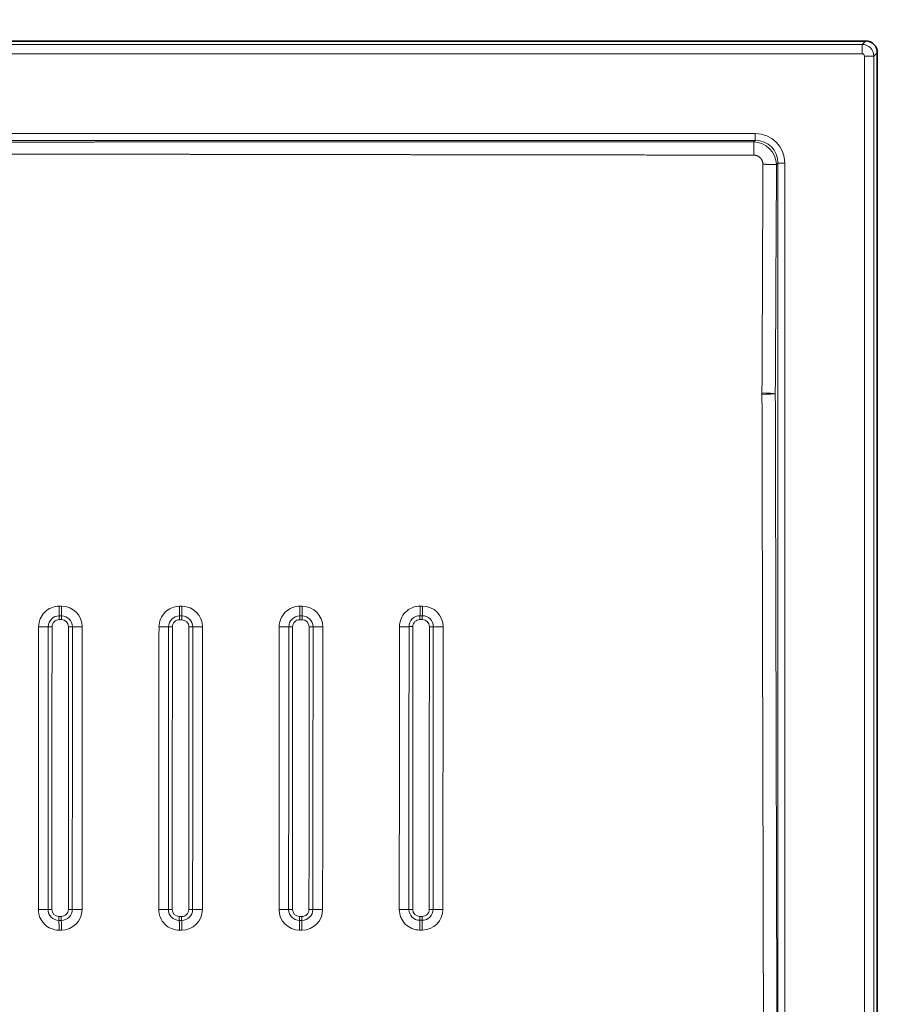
# Model space of a CAD drawing. Extents: x 42 to 332, y 13 to 266.
# Tile 6 of 7: x 259 to 332, y 97 to 180. Entities that reach past the tile are written whole.
import ezdxf
from ezdxf.enums import TextEntityAlignment as Align

# ---------------------------------------------------------------- set-up
doc = ezdxf.new("R2010")
doc.units = 0
doc.layers.get('0').update_dxf_attribs({"lineweight": 13})
doc.styles.get("Standard").update_dxf_attribs({"font": 'isocp.shx'})
doc.dimstyles.get("Standard").update_dxf_attribs({"dimtxt": 2.5, "dimasz": 2.5, "dimexe": 1.25, "dimexo": 0.625, "dimtad": 1, "dimcen": 2.5, "dimadec": 0, "dimazin": 0, "dimtfac": 1, "dimtmove": 0, "dimatfit": 0, "dimfxl": 0, "dimarcsym": 0})

# ---------------------------------------------------------------- blocks, each defined once
blk = doc.blocks.new('*D')
at = {"color": 7, "lineweight": 13}
for p, q in [((90.174, 228.044), (64.869, 228.044)), ((66.869, 206.17), (66.869, 228.044)), ((89.886, 219.044), (64.869, 219.044)), ((89.886, 178.346), (45.18, 178.346)), ((47.18, 38.317), (47.18, 178.346)), ((209.201, 178.346), (62.997, 178.346)), ((64.997, 148.432), (64.997, 178.346)), ((188.434, 156.253), (219.808, 145.475)), ((197.371, 148.432), (62.997, 148.432)), ((89.886, 38.317), (45.18, 38.317)), ((90.887, 37.317), (90.887, 13.102)), ((331.516, 37.317), (331.516, 13.102)), ((90.887, 15.102), (331.516, 15.102))]:
    blk.add_line(p, q, dxfattribs=at)
for points in [[(67.387, 226.112), (66.869, 228.044), (66.351, 226.112)], [(66.351, 220.976), (66.869, 219.044), (67.387, 220.976)], [(47.698, 176.414), (47.18, 178.346), (46.663, 176.414)], [(65.515, 176.414), (64.997, 178.346), (64.479, 176.414)], [(204.59, 151.25), (202.595, 151.388), (204.254, 150.271)], [(64.479, 150.364), (64.997, 148.432), (65.515, 150.364)], [(217.813, 145.613), (219.808, 145.475), (218.149, 146.592)], [(46.663, 40.249), (47.18, 38.317), (47.698, 40.249)], [(92.819, 15.62), (90.887, 15.102), (92.819, 14.584)], [(329.584, 14.584), (331.516, 15.102), (329.584, 15.62)]]:
    blk.add_lwpolyline(points, dxfattribs=at)
for s, rotation, p, p2 in [('45', 90, (64.869, 206.17), (64.869, 212.942)), ('150', 90, (62.997, 158.135), (62.997, 168.643)), ('%%c', 341.04118, (189.084, 158.144), (191.511, 157.31)), ('90', 341.04118, (192.457, 156.986), (198.862, 154.785)), ('700', 90, (45.18, 103.078), (45.18, 113.586))]:
    blk.add_text(s, height=3.5, rotation=rotation, dxfattribs=at).set_placement(p, p2, align=Align.FIT)
blk.add_text('1200', height=3.5, dxfattribs=at).set_placement((204.079, 17.102), (218.323, 17.102), align=Align.FIT)
blk = doc.blocks.new('BLOCK10')
at = {"color": 7, "lineweight": 35}
for p, q in [((596.57, 149.57), (0, 149.57)), ((601.57, 144.57), (601.57, -545.57))]:
    blk.add_line(p, q, dxfattribs=at)
at = {"color": 7, "lineweight": 13}
for p, q in [((595.14, 148.13), (0, 148.13)), ((-595.14, 144.14), (595.14, 144.14)), ((596.14, -544.14), (596.14, 143.14)), ((600.13, -544.14), (600.13, 143.14)), ((-549.74, 110.3), (549.74, 110.3)), ((549.74, 107.4), (0, 107.4)), ((559.4, -433.91), (559.4, 97.74)), ((562.3, -433.91), (562.3, 97.74)), ((404.62, -98.83), (404.54, -218.74))]:
    blk.add_line(p, q, dxfattribs=at)
at = {"color": 7, "lineweight": 13, "ltscale": 0.050792}
for p, q in [((596.57, 149.57), (595.14, 148.13)), ((601.57, 144.57), (600.13, 143.14))]:
    blk.add_line(p, q, dxfattribs=at)
at = {"color": 7, "lineweight": 13, "ltscale": 0.099939}
for p, q in [((595.14, 144.14), (595.14, 148.13)), ((596.14, 143.14), (600.13, 143.14))]:
    blk.add_line(p, q, dxfattribs=at)
at = {"color": 7, "lineweight": 13, "ltscale": 0.072444}
for p, q in [((549.74, 110.3), (549.74, 107.4)), ((562.3, 97.74), (559.4, 97.74))]:
    blk.add_line(p, q, dxfattribs=at)
at = {"color": 7, "lineweight": 13, "ltscale": 0.019986}
blk.add_line((549.74, 107.4), (549.18, 106.84), dxfattribs=at)
at = {"color": 7, "lineweight": 13, "ltscale": 0.020598}
blk.add_line((559.4, 97.74), (558.82, 97.16), dxfattribs=at)
at = {"color": 7, "lineweight": 13, "ltscale": 0.014267}
blk.add_line((552.66, 0.29), (552.65, -0.28), dxfattribs=at)
at = {"color": 7, "lineweight": 13, "ltscale": 0.02502}
for p, q in [((254.67, -90.16), (255.67, -90.16)), ((305.71, -90.2), (306.71, -90.2)), ((255.6, -95.87), (254.6, -95.87)), ((254.62, -94.24), (255.62, -94.24)), ((306.6, -227.6), (305.6, -227.6))]:
    blk.add_line(p, q, dxfattribs=at)
at = {"color": 7, "lineweight": 13, "ltscale": 0.024973}
blk.add_line((356.7, -90.17), (357.7, -90.17), dxfattribs=at)
at = {"color": 7, "lineweight": 13, "ltscale": 0.024971}
blk.add_line((407.69, -90.13), (408.69, -90.13), dxfattribs=at)
at = {"color": 7, "lineweight": 13, "ltscale": 0.025019}
for p, q in [((306.64, -95.91), (305.64, -95.91)), ((305.66, -94.28), (306.66, -94.28))]:
    blk.add_line(p, q, dxfattribs=at)
at = {"color": 7, "lineweight": 13, "ltscale": 0.025071}
for p, q in [((357.63, -95.89), (356.63, -95.88)), ((408.62, -95.84), (407.62, -95.84))]:
    blk.add_line(p, q, dxfattribs=at)
at = {"color": 7, "lineweight": 13, "ltscale": 0.02504}
for p, q in [((356.65, -94.25), (357.65, -94.25)), ((407.64, -94.21), (408.64, -94.21)), ((357.56, -223.43), (356.56, -223.43))]:
    blk.add_line(p, q, dxfattribs=at)
at = {"color": 7, "lineweight": 13, "ltscale": 0.025014}
for p, q in [((255.52, -221.75), (254.52, -221.75)), ((254.53, -223.41), (255.53, -223.41))]:
    blk.add_line(p, q, dxfattribs=at)
at = {"color": 7, "lineweight": 13, "ltscale": 0.025021}
for p, q in [((305.55, -221.8), (306.55, -221.8)), ((306.57, -223.45), (305.57, -223.45))]:
    blk.add_line(p, q, dxfattribs=at)
at = {"color": 7, "lineweight": 13, "ltscale": 0.025072}
for p, q in [((356.55, -221.78), (357.55, -221.78)), ((407.54, -221.74), (408.54, -221.74))]:
    blk.add_line(p, q, dxfattribs=at)
at = {"color": 7, "lineweight": 13, "ltscale": 0.025041}
blk.add_line((408.56, -223.39), (407.56, -223.39), dxfattribs=at)
at = {"color": 7, "lineweight": 13, "ltscale": 0.025013}
blk.add_line((254.56, -227.56), (255.56, -227.56), dxfattribs=at)
at = {"color": 7, "lineweight": 13, "ltscale": 0.024945}
blk.add_line((357.59, -227.57), (356.6, -227.57), dxfattribs=at)
at = {"color": 7, "lineweight": 13, "ltscale": 0.024964}
blk.add_line((408.59, -227.53), (407.59, -227.53), dxfattribs=at)
at = {"color": 7, "lineweight": 13}
for centre, radius, start, end in [((595.13, 143.13), 5, 0.0653, 89.9347), ((595.14, 143.14), 0.999, 359.9843, 90.0161), ((-1342.79, 101.55), 1891.98, 359.98824, 0.16029), ((-65220.56, 311.22), 65773.95, 359.7291536, 359.8136314), ((-225635.54, 1207.01), 226197.08, 359.6942562, 359.7188741), ((-3466650.63, -8244.16), 3467213.09, 0.12798966, 0.13623052), ((254.66, -98.91), 8.75, 89.9343, 179.9397), ((255.67, -98.91), 8.74, 359.9836, 89.9735), ((305.7, -98.95), 8.75, 89.9353, 179.9451), ((306.71, -98.95), 8.74, 359.9863, 89.9741), ((356.69, -98.92), 8.75, 89.9336, 179.9468), ((357.7, -98.92), 8.74, 359.9898, 89.9766), ((407.68, -98.87), 8.75, 89.9319, 179.9408), ((408.69, -98.87), 8.74, 359.9915, 89.9773), ((254.61, -98.88), 4.64, 89.8888, 179.9078), ((254.59, -98.87), 3, 89.8521, 179.8749), ((314.45, -95.76), 59.85, 178.5443, 180.1052), ((315.42, -95.76), 59.82, 178.5439, 180.1056), ((255.6, -98.87), 3, 0.0662, 90.0348), ((255.62, -98.88), 4.64, 0.028, 90.0049), ((305.65, -98.92), 4.64, 89.8941, 179.9141), ((305.63, -98.91), 3, 89.8588, 179.8837), ((364.68, -95.8), 59.04, 178.5267, 180.1097), ((365.67, -95.8), 59.03, 178.5268, 180.1099), ((306.64, -98.92), 3, 0.0637, 90.0325), ((306.66, -98.93), 4.64, 0.027, 90.0041), ((356.64, -98.89), 4.64, 89.9037, 179.9218), ((356.62, -98.88), 3, 89.8958, 179.9165), ((415.22, -95.79), 58.59, 178.4976, 180.0931), ((415.82, -95.72), 58.19, 178.5529, 180.1595), ((357.63, -98.89), 3, 0.0276, 90.002), ((357.65, -98.9), 4.64, 0.0195, 89.9967), ((407.63, -98.85), 4.64, 89.9037, 179.9235), ((407.61, -98.84), 3, 89.8961, 179.9186), ((466.83, -95.74), 59.21, 178.5122, 180.0914), ((467.43, -95.68), 58.81, 178.5677, 180.1577), ((408.62, -98.84), 3, 0.0277, 90.0001), ((408.64, -98.85), 4.64, 0.0198, 89.9952), ((246.44, 148.16), 247.05, 269.8782, 270.8191), ((251.38, -198.48), 99.62, 89.875, 90.8083), ((258.73, -206.55), 107.68, 89.1835, 90.0664), ((264.08, 172.36), 271.27, 269.193, 270.0693), ((-420622.41, 180.22), 420919.46, 359.9456787, 359.962001), ((297.48, 163.4), 262.34, 269.8852, 270.771), ((-530919.93, 235.13), 531221.05, 359.9510391, 359.9639707), ((302.42, -204.39), 105.49, 89.8832, 90.7644), ((-593557.71, 266.59), 593860.46, 359.95316959, 359.96473671), ((-552994.21, 235.51), 553303.96, 359.952955, 359.9653701), ((309.77, -212.71), 113.8, 89.2283, 90.0639), ((-499999.05, 209.17), 500310.45, 359.9509858, 359.9647165), ((315.12, 187.04), 285.99, 269.2344, 270.0656), ((-400782.25, 158.33), 401097.79, 359.9461193, 359.9632483), ((-632314.62, 316.45), 632662.71, 359.95152339, 359.96238347), ((348.52, 176.5), 275.41, 269.8802, 270.724), ((-968844.33, 514.15), 969196.53, 359.95667117, 359.96375944), ((353.37, -210.33), 111.46, 89.8707, 90.7047), ((-1226822.67, 665.86), 1227176.53, 359.95869722, 359.96429512), ((-697179.61, 311.83), 697540.37, 359.95641509, 359.96626349), ((360.8, -219.34), 120.45, 89.2897, 90.0792), ((-618324.77, 271.41), 618687.17, 359.95460221, 359.96570633), ((366.11, 208.64), 307.55, 269.289, 270.0619), ((-476961.05, 197.71), 477327.58, 359.9500001, 359.9643942), ((-850488.15, 445.03), 850887.26, 359.95530122, 359.96337614), ((399.57, 190.44), 289.3, 269.875, 270.6783), ((-1518178.28, 836.43), 1518581.56, 359.96018831, 359.96471247), ((404.36, -214.95), 116.12, 89.8746, 90.6752), ((-882079.92, 402.71), 882491.68, 359.95965201, 359.96743691), ((411.79, -224.34), 125.5, 89.3186, 90.0762), ((-775599.36, 350.49), 776012.77, 359.95797024, 359.96682364), ((417.1, 221.94), 320.82, 269.3182, 270.059), ((-583844.77, 254.23), 584262.31, 359.9536128, 359.96537276), ((254.56, -218.82), 8.74, 179.9806, 269.9941), ((251.32, -280.8), 62.05, 89.8205, 91.322), ((254.53, -218.77), 4.64, 180.0166, 270.0014), ((254.51, -218.75), 3, 180.0431, 270.0217), ((255.52, -218.75), 3, 269.8835, 359.8932), ((255.54, -218.77), 4.64, 269.9096, 359.9175), ((255.57, -218.81), 8.75, 269.9458, 359.9284), ((258.66, -285.35), 66.59, 88.6988, 90.1237), ((305.6, -218.85), 8.74, 179.9778, 269.9864), ((302.34, -287.89), 69.09, 89.825, 91.1728), ((305.57, -218.81), 4.64, 180.0226, 270.0035), ((305.55, -218.79), 3, 180.0598, 270.0325), ((306.56, -218.8), 3, 269.8466, 359.8617), ((306.58, -218.81), 4.64, 269.8812, 359.8952), ((306.61, -218.85), 8.75, 269.9252, 359.9148), ((309.69, -293.23), 74.43, 88.8235, 90.0991), ((356.6, -218.83), 8.74, 179.9921, 269.9893), ((353.35, -295.37), 76.59, 89.858, 91.0736), ((356.56, -218.79), 4.64, 180.0182, 269.9947), ((356.55, -218.77), 3, 180.0277, 270.001), ((357.56, -218.78), 3, 269.8826, 359.9008), ((357.57, -218.79), 4.64, 269.8912, 359.9079), ((357.61, -218.82), 8.75, 269.9213, 359.9178), ((360.6, -304.49), 85.71, 88.9259, 90.0338), ((366.03, -10.83), 208.01, 268.9491, 270.0903), ((399.44, -9.7), 209.09, 269.8398, 270.9531), ((407.59, -218.79), 8.74, 179.9755, 269.9846), ((404.35, -305.31), 86.57, 89.8748, 90.9504), ((407.56, -218.75), 4.64, 180.0205, 269.9923), ((407.54, -218.74), 3, 180.0297, 269.9981), ((408.55, -218.74), 3, 269.8839, 359.9069), ((408.57, -218.75), 4.64, 269.8922, 359.9135), ((408.6, -218.78), 8.75, 269.9239, 359.9231), ((411.59, -316.19), 97.44, 89.0475, 90.0218), ((417.03, 16.59), 235.39, 269.0697, 270.0781), ((332.22, -221.99), 77.71, 179.8216, 181.0445), ((57.45, -226.91), 197.11, 359.8129, 1.0185), ((333.1, -222), 77.59, 179.8209, 181.0456), ((58.75, -226.91), 196.81, 359.8124, 1.0198), ((379.12, -222.05), 73.56, 179.8016, 181.092), ((380.06, -222.05), 73.51, 179.8011, 181.0923), ((430.01, -221.97), 73.47, 179.8494, 181.1402), ((430.24, -222.05), 72.7, 179.7831, 181.0876), ((481.26, -221.93), 73.72, 179.8512, 181.1364), ((481.52, -222.01), 72.98, 179.7849, 181.0831)]:
    blk.add_arc(centre, radius, start, end, dxfattribs=at)
at = {"color": 7, "lineweight": 35}
blk.add_arc((596.58, 144.58), 5, 359.9842, 90.0158, dxfattribs=at)
at = {"color": 7, "lineweight": 13}
for centre, major_axis, ratio, start_param, end_param in [((548.84, 96.84), (-9.83, -9.83), 0.935114, 2.3897, 3.893457), ((548.88, 96.88), (6.36, -7.72), 0.990666, 0.914297, 2.418292), ((548.84, 96.84), (7.85, 7.85), 0.901167, 5.531311, 7.035069), ((552.53, -0.02), (6, -0.09), 0.053344, 0.262336, 1.550423), ((552.53, -0.02), (6, 0.07), 0.042321, 4.732747, 6.020961)]:
    blk.add_ellipse(centre, major_axis=major_axis, ratio=ratio, start_param=start_param, end_param=end_param, dxfattribs=at)
for points, knots in [([(549.18, 106.84), (535.65, 106.83), (522.11, 106.83), (508.73, 106.82), (482.88, 106.82), (457.14, 106.81), (444.69, 106.8), (427.54, 106.8), (410.26, 106.79), (405.67, 106.79), (398.89, 106.79), (392.1, 106.78), (386.24, 106.78), (372.34, 106.78), (358.43, 106.77), (346.73, 106.77), (333.92, 106.76), (321.12, 106.76), (320.03, 106.76), (312.19, 106.75), (304.34, 106.75), (297.74, 106.75), (285.08, 106.74), (272.54, 106.74), (266.5, 106.73), (258.07, 106.73), (249.5, 106.73), (247.21, 106.73), (243.66, 106.73), (240.1, 106.72), (238.14, 106.72), (207.73, 106.71), (177.32, 106.7), (146.46, 106.69), (116.61, 106.67), (86.75, 106.64), (85.93, 106.64), (82.32, 106.63), (78.67, 106.63), (75.61, 106.62), (70.93, 106.62), (66.31, 106.61), (64.65, 106.61), (62.39, 106.61), (60.14, 106.6), (58.19, 106.6), (54.05, 106.6), (49.91, 106.59), (46.39, 106.58), (38.85, 106.57), (31.3, 106.57), (27.57, 106.56), (19.64, 106.56), (11.72, 106.55), (7.81, 106.56), (3.91, 106.56), (0, 106.56)], [0, 0, 0, 0, 0, 0, 117.190398, 117.190398, 117.190398, 227.591343, 227.591343, 227.591343, 267.358335, 267.358335, 267.358335, 286.354837, 286.354837, 286.354837, 387.748682, 387.748682, 387.748682, 397.216356, 397.216356, 397.216356, 455.675414, 455.675414, 455.675414, 510.565196, 510.565196, 510.565196, 530.440658, 530.440658, 530.440658, 541.372825, 541.372825, 541.372825, 793.783725, 793.783725, 793.783725, 799.884152, 799.884152, 799.884152, 825.028203, 825.028203, 825.028203, 839.257022, 839.257022, 839.257022, 844.576103, 844.576103, 844.576103, 875.088722, 875.088722, 875.088722, 909.910784, 909.910784, 909.910784, 943.758044, 943.758044, 943.758044, 943.758044, 943.758044, 943.758044]), ([(549.19, 101.16), (535.66, 101.18), (522.13, 101.2), (508.74, 101.21), (482.9, 101.25), (457.16, 101.29), (444.71, 101.3), (427.56, 101.33), (410.28, 101.35), (405.69, 101.36), (398.89, 101.37), (392.09, 101.38), (386.29, 101.39), (372.38, 101.41), (358.46, 101.43), (346.76, 101.45), (333.96, 101.47), (321.16, 101.49), (320.07, 101.49), (312.21, 101.5), (304.36, 101.51), (297.75, 101.53), (285.08, 101.55), (272.53, 101.57), (266.48, 101.58), (258.05, 101.59), (249.48, 101.6), (247.19, 101.61), (243.64, 101.61), (240.09, 101.62), (238.09, 101.62), (207.56, 101.67), (177.02, 101.72), (146.52, 101.77), (116.51, 101.85), (86.51, 101.99), (85.78, 102), (82.25, 102.01), (78.68, 102.03), (75.75, 102.05), (71.2, 102.07), (66.7, 102.1), (65.05, 102.11), (62.73, 102.12), (60.42, 102.14), (58.83, 102.15), (54.68, 102.18), (50.53, 102.2), (47.07, 102.23), (39.7, 102.27), (32.34, 102.32), (28.45, 102.33), (20.42, 102.37), (12.39, 102.38), (8.26, 102.38), (4.13, 102.37), (0, 102.36)], [0, 0, 0, 0, 0, 0, 117.174581, 117.174581, 117.174581, 227.566907, 227.566907, 227.566907, 267.337007, 267.337007, 267.337007, 286.441879, 286.441879, 286.441879, 387.810863, 387.810863, 387.810863, 397.278243, 397.278243, 397.278243, 455.826177, 455.826177, 455.826177, 510.733186, 510.733186, 510.733186, 530.608981, 530.608981, 530.608981, 541.479017, 541.479017, 541.479017, 795.057618, 795.057618, 795.057618, 801.368952, 801.368952, 801.368952, 825.567693, 825.567693, 825.567693, 839.688611, 839.688611, 839.688611, 845.614929, 845.614929, 845.614929, 875.611199, 875.611199, 875.611199, 909.36093, 909.36093, 909.36093, 945.115779, 945.115779, 945.115779, 945.115779, 945.115779, 945.115779]), ([(553.04, 97.27), (553.04, 98.01), (552.88, 98.75), (552.54, 99.43), (551.74, 100.38), (550.64, 100.93), (550.17, 101.08), (549.68, 101.16), (549.19, 101.16)], [0, 0, 0, 0, 0, 0, 10.436929, 10.436929, 10.436929, 17.368652, 17.368652, 17.368652, 17.368652, 17.368652, 17.368652]), ([(558.82, 97.16), (558.69, 97.17), (558.52, 97.18), (558.31, 97.19), (557.47, 97.22), (556.41, 97.24), (555.63, 97.25), (554.62, 97.26), (553.6, 97.27), (553.42, 97.27), (553.23, 97.27), (553.04, 97.27)], [0, 0, 0, 0, 0, 0, 2.025336, 2.025336, 2.025336, 7.279932, 7.279932, 7.279932, 8.458721, 8.458721, 8.458721, 8.458721, 8.458721, 8.458721]), ([(558.32, -0.02), (558.34, -6.2), (558.35, -12.36), (558.37, -18.5), (558.43, -44.58), (558.49, -70.66), (558.54, -90.6), (558.6, -112.14), (558.65, -133.67), (558.66, -138.27), (558.71, -157.16), (558.75, -176.03), (558.8, -192.99), (558.88, -224.42), (558.95, -255.66), (558.99, -270.15), (559.04, -290.95), (559.1, -312.01), (559.11, -318.15), (559.13, -326.28), (559.15, -334.42), (559.16, -337.42), (559.21, -357.91), (559.26, -378.39), (559.31, -396.9), (559.36, -415.4), (559.4, -433.91)], [0, 0, 0, 0, 0, 0, 53.157704, 53.157704, 53.157704, 225.857872, 225.857872, 225.857872, 239.642977, 239.642977, 239.642977, 389.385528, 389.385528, 389.385528, 519.758529, 519.758529, 519.758529, 573.103547, 573.103547, 573.103547, 590.250505, 590.250505, 590.250505, 750.519091, 750.519091, 750.519091, 750.519091, 750.519091, 750.519091]), ([(245.91, -98.9), (245.91, -99), (245.91, -99.11), (245.91, -99.21), (245.91, -99.42), (245.91, -99.63), (245.91, -99.74), (245.91, -104.13), (245.91, -108.51), (245.91, -112.66), (245.9, -117.98), (245.9, -123.34), (245.9, -124.28), (245.89, -130.11), (245.89, -135.95), (245.88, -140.69), (245.88, -146.63), (245.87, -152.59), (245.87, -153.78), (245.87, -159.75), (245.86, -165.73), (245.86, -170.46), (245.85, -176.46), (245.85, -182.52), (245.85, -183.65), (245.84, -191.26), (245.84, -198.9), (245.83, -205.34), (245.83, -211.91), (245.82, -218.51), (245.82, -218.61), (245.82, -218.71), (245.82, -218.81)], [0, 0, 0, 0, 0, 0, 1.240294, 1.240294, 1.240294, 2.480588, 2.480588, 2.480588, 52.974802, 52.974802, 52.974802, 65.90619, 65.90619, 65.90619, 121.844939, 121.844939, 121.844939, 135.843415, 135.843415, 135.843415, 191.85109, 191.85109, 191.85109, 206.101048, 206.101048, 206.101048, 279.840696, 279.840696, 279.840696, 281.007161, 281.007161, 281.007161, 281.007161, 281.007161, 281.007161]), ([(249.97, -98.87), (249.97, -98.98), (249.97, -99.08), (249.97, -99.19), (249.97, -99.4), (249.97, -99.61), (249.97, -99.71), (249.97, -104.1), (249.97, -108.48), (249.96, -112.64), (249.96, -117.96), (249.96, -123.32), (249.95, -124.26), (249.95, -130.09), (249.95, -135.92), (249.94, -140.67), (249.94, -146.6), (249.93, -152.56), (249.93, -153.75), (249.93, -156.14), (249.93, -158.53), (249.93, -159.73), (249.92, -164.5), (249.92, -169.26), (249.92, -172.83), (249.91, -177.64), (249.91, -182.49), (249.91, -183.62), (249.9, -191.23), (249.9, -198.87), (249.9, -205.3), (249.89, -211.87), (249.89, -218.46), (249.89, -218.57), (249.89, -218.67), (249.89, -218.77)], [0, 0, 0, 0, 0, 0, 1.240701, 1.240701, 1.240701, 2.481401, 2.481401, 2.481401, 52.942345, 52.942345, 52.942345, 65.884133, 65.884133, 65.884133, 121.821252, 121.821252, 121.821252, 135.819353, 135.819353, 135.819353, 149.817455, 149.817455, 149.817455, 191.825508, 191.825508, 191.825508, 206.075123, 206.075123, 206.075123, 279.790995, 279.790995, 279.790995, 280.955963, 280.955963, 280.955963, 280.955963, 280.955963, 280.955963]), ([(251.51, -218.75), (251.51, -218.66), (251.51, -218.57), (251.51, -218.48), (251.52, -206.18), (251.53, -194), (251.54, -182.08), (251.55, -165.41), (251.56, -148.92), (251.56, -144.28), (251.57, -134.16), (251.58, -124.07), (251.58, -122), (251.58, -114.29), (251.59, -106.58), (251.59, -104.23), (251.59, -101.75), (251.59, -99.28), (251.59, -99.1), (251.59, -98.98), (251.59, -98.86)], [0, 0, 0, 0, 0, 0, 0.935763, 0.935763, 0.935763, 125.374506, 125.374506, 125.374506, 176.028337, 176.028337, 176.028337, 233.369413, 233.369413, 233.369413, 258.518213, 258.518213, 258.518213, 259.800786, 259.800786, 259.800786, 259.800786, 259.800786, 259.800786]), ([(258.52, -218.76), (258.53, -208.87), (258.53, -199.04), (258.54, -189.29), (258.55, -177.24), (258.56, -165.29), (258.56, -162.71), (258.56, -155.6), (258.57, -148.51), (258.57, -143.75), (258.58, -134.48), (258.59, -125.22), (258.59, -119.73), (258.59, -114.02), (258.6, -108.3), (258.6, -107.12), (258.6, -105.36), (258.6, -103.59), (258.6, -103), (258.6, -101.68), (258.6, -100.36), (258.6, -100.33), (258.6, -99.6), (258.6, -98.87)], [0, 0, 0, 0, 0, 0, 100.413882, 100.413882, 100.413882, 124.892177, 124.892177, 124.892177, 174.76715, 174.76715, 174.76715, 222.562108, 222.562108, 222.562108, 234.948501, 234.948501, 234.948501, 241.141698, 241.141698, 241.141698, 248.821498, 248.821498, 248.821498, 248.821498, 248.821498, 248.821498]), ([(260.26, -98.88), (260.26, -98.97), (260.26, -99.07), (260.26, -99.16), (260.26, -99.4), (260.26, -99.59), (260.26, -99.7), (260.26, -99.91), (260.26, -100.15), (260.26, -100.31), (260.26, -100.55), (260.26, -100.78), (260.26, -100.82), (260.26, -105.53), (260.26, -110.24), (260.25, -114.9), (260.25, -120.36), (260.24, -125.83), (260.24, -127.6), (260.24, -130.69), (260.24, -133.8), (260.24, -136.23), (260.23, -139.27), (260.23, -142.29), (260.23, -143), (260.23, -145.92), (260.23, -148.84), (260.23, -151.05), (260.22, -153.77), (260.22, -156.49), (260.22, -157.46), (260.22, -160.58), (260.22, -163.7), (260.21, -166.14), (260.21, -169.13), (260.21, -172.16), (260.21, -172.56), (260.2, -181.55), (260.2, -190.58), (260.19, -199.25), (260.18, -208.26), (260.18, -217.33), (260.18, -218.18), (260.18, -218.48), (260.18, -218.78)], [0, 0, 0, 0, 0, 0, 1.085181, 1.085181, 1.085181, 3.052248, 3.052248, 3.052248, 5.341317, 5.341317, 5.341317, 5.788004, 5.788004, 5.788004, 60.115604, 60.115604, 60.115604, 69.553046, 69.553046, 69.553046, 96.220935, 96.220935, 96.220935, 104.553741, 104.553741, 104.553741, 130.21032, 130.21032, 130.21032, 136.095019, 136.095019, 136.095019, 166.465553, 166.465553, 166.465553, 171.090847, 171.090847, 171.090847, 270.309126, 270.309126, 270.309126, 273.708347, 273.708347, 273.708347, 273.708347, 273.708347, 273.708347]), ([(264.41, -98.91), (264.41, -99), (264.41, -99.1), (264.41, -99.19), (264.41, -99.43), (264.41, -99.62), (264.41, -99.72), (264.41, -99.94), (264.41, -100.18), (264.41, -100.34), (264.41, -100.57), (264.41, -100.81), (264.41, -100.85), (264.41, -105.56), (264.4, -110.26), (264.4, -114.92), (264.4, -120.39), (264.39, -125.85), (264.39, -127.63), (264.39, -130.73), (264.39, -133.84), (264.38, -136.24), (264.38, -139.29), (264.38, -142.31), (264.38, -143.02), (264.38, -145.94), (264.37, -148.86), (264.37, -151.06), (264.37, -153.77), (264.37, -156.48), (264.37, -157.46), (264.36, -160.57), (264.36, -163.67), (264.36, -166.16), (264.36, -169.15), (264.35, -172.16), (264.35, -172.56), (264.35, -181.55), (264.34, -190.59), (264.33, -199.27), (264.32, -208.29), (264.32, -217.37), (264.32, -218.21), (264.32, -218.51), (264.32, -218.82)], [0, 0, 0, 0, 0, 0, 1.08522, 1.08522, 1.08522, 3.051646, 3.051646, 3.051646, 5.341129, 5.341129, 5.341129, 5.787967, 5.787967, 5.787967, 60.105193, 60.105193, 60.105193, 69.526554, 69.526554, 69.526554, 96.293211, 96.293211, 96.293211, 104.615524, 104.615524, 104.615524, 130.213357, 130.213357, 130.213357, 136.048621, 136.048621, 136.048621, 166.252692, 166.252692, 166.252692, 170.878008, 170.878008, 170.878008, 270.159229, 270.159229, 270.159229, 273.625673, 273.625673, 273.625673, 273.625673, 273.625673, 273.625673])]:
    blk.add_open_spline(points, degree=5, knots=knots, dxfattribs=at)
for points in [[(254.62, -94.24), (254.64, -93.62), (254.65, -92.82), (254.66, -91.95), (254.67, -91.06), (254.67, -90.16)], [(255.62, -94.24), (255.64, -93.63), (255.66, -92.82), (255.67, -91.95), (255.67, -91.06), (255.67, -90.16)], [(305.66, -94.28), (305.68, -93.67), (305.7, -92.86), (305.71, -91.99), (305.71, -91.1), (305.71, -90.2)], [(306.66, -94.28), (306.68, -93.67), (306.7, -92.86), (306.71, -91.99), (306.71, -91.1), (306.71, -90.2)], [(356.65, -94.25), (356.67, -93.64), (356.69, -92.83), (356.7, -91.96), (356.7, -91.07), (356.7, -90.17)], [(357.65, -94.25), (357.67, -93.64), (357.69, -92.83), (357.7, -91.97), (357.7, -91.07), (357.7, -90.17)], [(407.64, -94.21), (407.66, -93.59), (407.68, -92.78), (407.69, -91.92), (407.69, -91.02), (407.69, -90.13)], [(408.64, -94.21), (408.66, -93.59), (408.68, -92.79), (408.69, -91.92), (408.69, -91.02), (408.69, -90.13)], [(249.89, -218.77), (249.28, -218.79), (248.47, -218.8), (247.61, -218.81), (246.72, -218.81), (245.82, -218.81)], [(260.18, -218.78), (260.82, -218.79), (261.64, -218.81), (262.51, -218.82), (263.42, -218.82), (264.32, -218.82)], [(300.92, -218.81), (300.32, -218.83), (299.51, -218.84), (298.65, -218.85), (297.76, -218.85), (296.86, -218.85)], [(311.22, -218.82), (311.86, -218.84), (312.68, -218.85), (313.55, -218.86), (314.46, -218.86), (315.36, -218.86)], [(351.92, -218.79), (351.31, -218.81), (350.51, -218.82), (349.64, -218.82), (348.75, -218.83), (347.86, -218.83)], [(305.57, -223.45), (305.58, -224.09), (305.59, -224.91), (305.6, -225.79), (305.6, -226.69), (305.6, -227.6)], [(306.57, -223.45), (306.58, -224.09), (306.59, -224.92), (306.6, -225.79), (306.6, -226.69), (306.6, -227.6)], [(356.56, -223.43), (356.58, -224.07), (356.59, -224.89), (356.59, -225.76), (356.6, -226.67), (356.6, -227.57)], [(357.56, -223.43), (357.58, -224.07), (357.59, -224.89), (357.59, -225.77), (357.6, -226.67), (357.59, -227.57)], [(407.56, -223.39), (407.57, -224.03), (407.58, -224.85), (407.59, -225.72), (407.59, -226.63), (407.59, -227.53)], [(408.56, -223.39), (408.57, -224.03), (408.58, -224.85), (408.59, -225.72), (408.59, -226.63), (408.59, -227.53)]]:
    blk.add_open_spline(points, degree=5, dxfattribs=at)

msp = doc.modelspace()

# ---------------------------------------------------------------- block references
at = {"lineweight": 0, "xscale": 0.2, "yscale": 0.2, "zscale": 0.2}
msp.add_blockref('BLOCK10', (211.2014, 148.4317), dxfattribs=at)

# ---------------------------------------------------------------- dimensions: what is measured, and where the dimension line sits
at = {"color": 0, "lineweight": 0}
dim = msp.add_diameter_dim_2p(p1=(219.8077, 145.4752), p2=(202.595, 151.3881), text='%%c90', dimstyle='Standard', override={"dimlfac": 5}, dxfattribs=at)
dim.commit()
dim.dimension.update_dxf_attribs({"geometry": '*D', "text_midpoint": (193.3229, 154.5733), "dimtype": 163})
for base, p1, p2, angle, middle, dimtype in [((47.1802, 178.3459), (91.8865, 38.3174), (91.8865, 178.3459), 90, (47.1802, 108.3317), 161), ((64.9969, 148.4317), (211.2014, 178.3459), (199.3714, 148.4317), 269.998569, (64.9969, 163.3888), 160), ((66.8691, 219.0443), (92.1738, 228.0443), (91.8865, 219.0443), 269.998569, (66.8691, 209.5559), 160)]:
    dim = msp.add_linear_dim(base=base, p1=p1, p2=p2, angle=angle, dimstyle='Standard', override={"dimlfac": 5}, dxfattribs=at)
    dim.commit()
    dim.dimension.update_dxf_attribs({"geometry": '*D', "text_midpoint": middle, "dimtype": dimtype})
dim = msp.add_linear_dim(base=(90.8871, 15.102), p1=(331.5157, 39.3168), p2=(90.8871, 39.3168), angle=180, text='1200', dimstyle='Standard', override={"dimlfac": 5}, dxfattribs=at)
dim.commit()
dim.dimension.update_dxf_attribs({"geometry": '*D', "text_midpoint": (211.2014, 15.102), "dimtype": 161})

doc.saveas('drawing.dxf')
